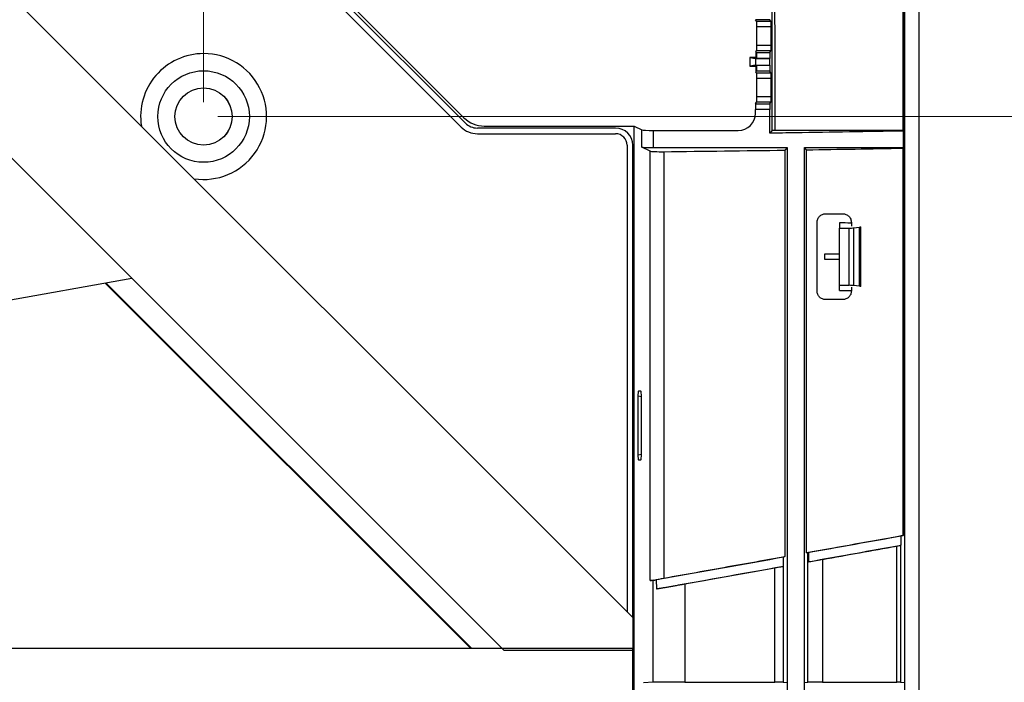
# Model space of a CAD drawing. Header units: millimetres. Extents: x 25 to 1935, y 715 to 2336.
# Tile 243 of 252: x 1777 to 1811, y 1014 to 1037. Entities that reach past the tile are written whole.
import ezdxf

# ---------------------------------------------------------------- set-up
doc = ezdxf.new("R2010")
doc.units = ezdxf.units.MM
doc.header["$LTSCALE"] = 2
doc.layers.get('0').update_dxf_attribs({"color": 2})
doc.styles.add('FS2312', font='simsun.ttf', dxfattribs={"width": 0.8})
doc.dimstyles.new('STANDARD$0', dxfattribs={"dimtxt": 3.5, "dimasz": 3, "dimexe": 1.5, "dimexo": 0.5, "dimgap": 1.5, "dimtad": 1, "dimdec": 1, "dimlfac": 5, "dimdsep": 46, "dimtxsty": 'FS2312', "dimblk1": 'OPEN', "dimblk2": 'OPEN', "dimsah": 1, "dimcen": 0, "dimclrd": 4, "dimclre": 4, "dimclrt": 4, "dimadec": 0, "dimazin": 0, "dimtfac": 1, "dimtdec": 1, "dimtmove": 1, "dimatfit": 0, "dimldrblk": 'OPEN', "dimfxl": 1, "dimtolj": 1, "dimtzin": 0, "dimlwd": 18, "dimlwe": 18, "dimarcsym": 1})

# ---------------------------------------------------------------- blocks, each defined once
blk = doc.blocks.new('_OPEN')
at = {"color": 0}
for p, q in [((-0.966, 0.259), (0, 0)), ((0, 0), (-1, 0)), ((0, 0), (-0.966, -0.259))]:
    blk.add_line(p, q, dxfattribs=at)
blk = doc.blocks.new('*D52')
at = {"color": 4, "lineweight": 18, "transparency": 16777216}
for p, q in [((1643.013, 1034.421), (1643.013, 1079.482)), ((1783.013, 1034.421), (1783.013, 1079.482)), ((1646.013, 1077.982), (1780.013, 1077.982))]:
    blk.add_line(p, q, dxfattribs=at)
at = {"layer": 'Defpoints', "color": 0, "transparency": 16777216}
for p in [(1783.013, 1077.982), (1643.013, 1033.921), (1783.013, 1033.921)]:
    blk.add_point(p, dxfattribs=at)
at = {"color": 4, "lineweight": 18, "transparency": 16777216, "xscale": 3, "yscale": 3, "zscale": 3, "rotation": 180}
blk.add_blockref('_OPEN', (1643.013, 1077.982), dxfattribs=at)
at = {"color": 4, "lineweight": 18, "transparency": 16777216, "xscale": 3, "yscale": 3, "zscale": 3}
blk.add_blockref('_OPEN', (1783.013, 1077.982), dxfattribs=at)
at = {"color": 4, "transparency": 16777216, "insert": (1713.013, 1081.232), "char_height": 3.5, "attachment_point": 5, "style": 'FS2312'}
blk.add_mtext('\\A1;700', dxfattribs=at)
blk = doc.blocks.new('*D53')
at = {"color": 4, "lineweight": 18, "transparency": 16777216}
for p, q in [((1783.514, 1033.921), (1838.009, 1033.921)), ((1836.509, 1030.921), (1836.509, 896.92)), ((1783.514, 893.92), (1838.009, 893.92))]:
    blk.add_line(p, q, dxfattribs=at)
at = {"layer": 'Defpoints', "color": 0, "transparency": 16777216}
for p in [(1783.014, 1033.921), (1783.014, 893.92), (1836.509, 893.92)]:
    blk.add_point(p, dxfattribs=at)
at = {"color": 4, "lineweight": 18, "transparency": 16777216, "xscale": 3, "yscale": 3, "zscale": 3}
for p, rotation in [((1836.509, 1033.921), 90), ((1836.509, 893.92), 270)]:
    blk.add_blockref('_OPEN', p, dxfattribs=dict(at, rotation=rotation))
at = {"color": 4, "transparency": 16777216, "insert": (1833.259, 963.92), "char_height": 3.5, "attachment_point": 5, "rotation": 90, "style": 'FS2312'}
blk.add_mtext('\\A1;700', dxfattribs=at)

msp = doc.modelspace()

# ---------------------------------------------------------------- linework, layer by layer
at = {"color": 2, "linetype": 'Continuous', "lineweight": 30}
for p, q in [((1808.013, 1050.951), (1808.013, 876.89)), ((1807.511, 1050.947), (1807.511, 876.894)), ((1798.031, 1016.394), (1765.504, 1048.92)), ((1792.156, 1033.696), (1782.789, 1043.064)), ((1782.647, 1042.922), (1792.015, 1033.555)), ((1792.114, 1033.88), (1782.972, 1043.021)), ((1802.809, 1037.306), (1802.308, 1037.306)), ((1802.342, 1037.251), (1802.308, 1037.306)), ((1802.342, 1037.251), (1802.842, 1037.251)), ((1802.842, 1037.251), (1802.809, 1037.306)), ((1802.852, 1037.052), (1802.351, 1037.052)), ((1802.351, 1036.418), (1802.351, 1037.052)), ((1802.852, 1036.418), (1802.852, 1037.052)), ((1802.32, 1036.182), (1802.342, 1036.219)), ((1802.339, 1036.163), (1802.32, 1036.182)), ((1802.32, 1036.182), (1802.32, 1035.985)), ((1802.339, 1036.163), (1802.809, 1036.163)), ((1802.842, 1036.219), (1802.342, 1036.219)), ((1802.351, 1036.418), (1802.852, 1036.418)), ((1802.809, 1036.163), (1802.842, 1036.219)), ((1802.099, 1035.985), (1802.299, 1035.95)), ((1802.32, 1035.985), (1802.099, 1035.985)), ((1802.099, 1035.985), (1802.099, 1035.685)), ((1802.299, 1035.95), (1802.799, 1035.95)), ((1802.299, 1035.95), (1802.299, 1035.72)), ((1802.355, 1035.95), (1802.32, 1035.985)), ((1802.799, 1035.95), (1802.355, 1035.95)), ((1802.799, 1035.72), (1802.799, 1035.95)), ((1802.799, 1035.95), (1802.799, 1035.95)), ((1780.503, 1028.265), (1773.281, 1035.487)), ((1802.299, 1035.72), (1802.099, 1035.685)), ((1802.099, 1035.685), (1802.32, 1035.685)), ((1802.299, 1035.72), (1802.799, 1035.72)), ((1802.32, 1035.685), (1802.355, 1035.72)), ((1802.32, 1035.685), (1802.32, 1035.487)), ((1802.32, 1035.487), (1802.339, 1035.506)), ((1802.342, 1035.451), (1802.32, 1035.487)), ((1802.809, 1035.506), (1802.339, 1035.506)), ((1802.355, 1035.72), (1802.799, 1035.72)), ((1802.799, 1035.72), (1802.799, 1035.72)), ((1802.842, 1035.451), (1802.809, 1035.506)), ((1802.342, 1035.451), (1802.842, 1035.451)), ((1802.852, 1035.252), (1802.351, 1035.252)), ((1802.351, 1034.618), (1802.351, 1035.252)), ((1802.852, 1034.618), (1802.852, 1035.252)), ((1773.707, 1035.061), (1793.506, 1015.262)), ((1802.351, 1034.618), (1802.852, 1034.618)), ((1802.299, 1034.034), (1802.299, 1034.164)), ((1802.799, 1034.164), (1802.299, 1034.164)), ((1802.308, 1034.363), (1802.342, 1034.419)), ((1802.308, 1034.363), (1802.809, 1034.363)), ((1802.842, 1034.419), (1802.342, 1034.419)), ((1802.799, 1033.339), (1802.799, 1034.164)), ((1802.809, 1034.363), (1802.842, 1034.419)), ((1797.413, 1033.52), (1792.581, 1033.52)), ((1792.82, 1033.587), (1798.066, 1033.587)), ((1798.066, 1011.02), (1798.066, 1033.587)), ((1798.066, 1033.587), (1798.333, 1033.454)), ((1798.333, 1032.853), (1798.333, 1033.454)), ((1798.731, 1033.435), (1798.731, 1032.834)), ((1798.731, 1033.435), (1801.7, 1033.435)), ((1802.887, 1033.428), (1802.799, 1033.339)), ((1807.477, 1033.433), (1807.477, 1033.414)), ((1807.477, 1032.834), (1807.477, 1033.414)), ((1792.581, 1033.32), (1797.413, 1033.32)), ((1797.813, 1032.92), (1797.813, 1016.612)), ((1798.013, 1016.412), (1798.013, 1032.92)), ((1798.618, 1032.71), (1798.333, 1032.853)), ((1798.731, 1032.834), (1803.413, 1032.834)), ((1803.413, 1032.834), (1803.325, 1032.746)), ((1803.325, 1032.746), (1803.325, 1018.536)), ((1803.413, 1032.834), (1803.413, 916.402)), ((1804.089, 1032.758), (1804.013, 1032.834)), ((1804.013, 916.372), (1804.013, 1032.834)), ((1804.013, 1032.834), (1807.477, 1032.834)), ((1804.089, 1018.673), (1804.089, 1032.758)), ((1807.477, 1032.815), (1807.477, 1032.834)), ((1798.618, 1017.7), (1798.618, 1032.71)), ((1799.1, 1032.692), (1799.1, 1017.782)), ((1804.453, 1027.82), (1804.453, 1030.22)), ((1805.233, 1030.207), (1805.233, 1030.02)), ((1805.233, 1030.02), (1805.573, 1030.02)), ((1805.233, 1028.02), (1805.233, 1030.02)), ((1805.573, 1028.02), (1805.573, 1030.02)), ((1805.653, 1030.22), (1805.653, 1030.086)), ((1805.733, 1030.027), (1805.933, 1030.051)), ((1805.733, 1030.027), (1805.733, 1028.013)), ((1805.933, 1027.99), (1805.933, 1030.051)), ((1805.973, 1030.061), (1805.973, 1030.075)), ((1805.973, 1030.061), (1805.973, 1027.98)), ((1804.729, 1028.92), (1804.729, 1029.12)), ((1804.729, 1029.12), (1805.233, 1029.12)), ((1805.233, 1028.92), (1804.729, 1028.92)), ((1760.413, 1024.722), (1780.503, 1028.265)), ((1792.356, 1015.32), (1779.576, 1028.101)), ((1792.385, 1015.32), (1779.6, 1028.105)), ((1805.233, 1027.834), (1805.233, 1028.02)), ((1805.573, 1028.02), (1805.233, 1028.02)), ((1805.653, 1027.955), (1805.653, 1027.82)), ((1805.933, 1027.99), (1805.733, 1028.013)), ((1805.973, 1027.966), (1805.973, 1027.98)), ((1798.318, 1024.12), (1798.192, 1024.142)), ((1798.192, 1024.121), (1798.192, 1022.12)), ((1798.297, 1024.32), (1798.212, 1024.32)), ((1798.318, 1022.121), (1798.318, 1024.12)), ((1798.192, 1022.098), (1798.318, 1022.121)), ((1798.212, 1021.92), (1798.297, 1021.92)), ((1807.397, 1018.939), (1807.399, 1019.258)), ((1807.481, 1019.281), (1807.399, 1019.258)), ((1804.128, 1018.673), (1804.089, 1018.673)), ((1804.128, 1014.147), (1804.128, 1018.673)), ((1807.239, 1014.15), (1807.239, 1018.908)), ((1807.375, 1018.933), (1807.397, 1018.939)), ((1807.375, 1018.933), (1807.375, 1014.15)), ((1803.279, 1018.202), (1803.28, 1018.52)), ((1803.325, 1018.536), (1803.28, 1018.52)), ((1804.639, 1018.442), (1804.639, 1014.15)), ((1802.978, 1014.15), (1802.978, 1018.145)), ((1803.274, 1018.201), (1803.279, 1018.202)), ((1803.274, 1018.201), (1803.274, 1014.148)), ((1798.727, 1017.71), (1798.618, 1017.7)), ((1798.727, 1014.146), (1798.727, 1017.71)), ((1798.828, 1017.726), (1798.837, 1017.41)), ((1799.829, 1017.583), (1799.829, 1014.15)), ((1798.031, 1015.262), (1798.031, 1016.394)), ((1798.013, 1015.32), (1774.013, 1015.32)), ((1793.506, 1015.262), (1798.031, 1015.262)), ((1798.013, 1011.32), (1798.013, 1015.32)), ((1798.727, 1014.146), (1798.392, 1014.123)), ((1803.274, 1014.148), (1803.403, 1014.132)), ((1804.024, 1014.133), (1804.128, 1014.147)), ((1807.375, 1014.15), (1807.494, 1014.14))]:
    msp.add_line(p, q, dxfattribs=at)
at = {"color": 2, "linetype": 'Continuous', "lineweight": 30, "flags": 128}
msp.add_lwpolyline([(1807.462, 1019.277), (1807.462, 1019.477), (1807.462, 1020.277), (1807.462, 1023.477), (1807.463, 1032.814)], dxfattribs=at)
at = {"color": 2, "linetype": 'Continuous', "lineweight": 30}
for centre, radius in [((1783.014, 1033.921), 1.6), ((1783.013, 1033.921), 1), ((1783.014, 1033.921), 1)]:
    msp.add_circle(centre, radius, dxfattribs=at)
for centre, radius, start, end in [((1783.014, 1033.921), 2.2, 90, 188.789), ((1783.014, 1033.921), 2.2, 261.211, 90), ((1792.581, 1034.12), 0.8, 225, 270), ((1792.581, 1034.12), 0.6, 225, 270), ((1797.413, 1032.92), 0.6, 0, 90), ((1797.413, 1032.92), 0.4, 0, 90)]:
    msp.add_arc(centre, radius, start, end, dxfattribs=at)
for centre, major_axis, ratio, start_param, end_param in [((1802.341, 1037.052), (0, 0.2), 0.052408, 4.712389, 6.195919), ((1802.841, 1037.052), (0, 0.2), 0.052408, 4.712389, 6.195919), ((1802.337, 1035.964), (0, 0.2), 0.087489, 4.641347, 6.195919), ((1802.341, 1036.418), (0, 0.2), 0.052408, 3.228859, 4.712389), ((1802.81, 1035.964), (0, 0.2), 0.052408, 0.087266, 1.641838), ((1802.841, 1036.418), (0, 0.2), 0.052408, 3.228859, 4.712389), ((1802.337, 1035.706), (0, 0.2), 0.087489, 3.228859, 4.783431), ((1802.81, 1035.706), (0, 0.2), 0.052408, 1.499754, 3.054326), ((1802.341, 1035.252), (0, 0.2), 0.052408, 4.712389, 6.195919), ((1802.841, 1035.252), (0, 0.2), 0.052408, 4.712389, 6.195919), ((1802.341, 1034.618), (0, 0.2), 0.052408, 3.228859, 4.712389), ((1802.841, 1034.618), (0, 0.2), 0.052408, 3.228859, 4.712389), ((1802.309, 1034.164), (0, 0.2), 0.052408, 0.087266, 1.570796), ((1802.81, 1034.164), (0, 0.2), 0.052408, 0.087266, 1.570796), ((1792.821, 1034.588), (0.176, 0.986), 0.998586, 2.53319, 3.31768), ((1801.698, 1034.036), (0.425, -0.425), 0.997265, 5.499157, 7.067214), ((1798.731, 1033.456), (0.4, 0), 0.052408, 3.246312, 4.712389), ((1798.731, 1032.855), (0.4, 0), 0.052408, 3.246312, 4.712389), ((1784.013, 1036.398), (72.3, 0), 0.052408, 4.9226, 4.982786), ((1784.013, 1036.398), (72.3, 0), 0.052408, 4.993768, 5.042708), ((1799.016, 1032.713), (0.4, 0), 0.052408, 3.246312, 4.9226), ((1784.013, 1024.05), (73.5, 0), 0.087489, 1.272231, 1.27792), ((1805.573, 1030.038), (0.2, 0), 0.087489, 4.712389, 5.639684), ((1805.773, 1030.061), (0.2, 0), 0.087489, 5.639684, 6.283185), ((1805.873, 1030.075), (0.1, 0), 0.087489, 0, 0.269562), ((1805.573, 1028.003), (0.2, 0), 0.087489, 0.643501, 1.570796), ((1805.773, 1027.98), (0.2, 0), 0.087489, 0, 0.643501), ((1805.873, 1027.966), (0.1, 0), 0.087489, 6.013623, 6.283185), ((1784.013, 1033.991), (73.5, 0), 0.087489, 5.005266, 5.010955), ((1798.213, 1024.117), (0, 0.203), 0.103472, 6.282988, 7.835532), ((1798.297, 1024.117), (0, 0.203), 0.103166, 4.7247, 6.283316), ((1798.213, 1022.124), (0, 0.203), 0.103472, 1.589246, 3.14179), ((1798.297, 1022.124), (0, 0.203), 0.103166, 3.141462, 4.700078), ((1784.013, 1015.748), (72.3, 12.749), 0.008594, 4.992253, 5.041173), ((1804.527, 1018.744), (0.4, 0.071), 0.008594, 3.192437, 3.478804), ((1784.013, 1015.43), (73.5, 12.961), 0.008594, 4.995322, 5.032376), ((1807.175, 1018.898), (0.2, 0.035), 0.008594, 5.032376, 6.194403), ((1784.013, 1015.748), (72.3, 12.749), 0.008594, 4.921085, 4.98127), ((1804.527, 1018.426), (0.4, 0.071), 0.008594, 3.516161, 4.995322), ((1784.013, 1015.43), (73.5, 12.961), 0.008594, 4.927757, 4.971855), ((1802.875, 1018.13), (0.4, 0.071), 0.008594, 4.971855, 6.22931), ((1799.016, 1017.771), (0.4, 0.071), 0.008594, 3.244797, 4.921085)]:
    msp.add_ellipse(centre, major_axis=major_axis, ratio=ratio, start_param=start_param, end_param=end_param, dxfattribs=at)
for points, knots in [([(1807.463, 1033.434), (1807.464, 1036.348), (1807.464, 1040.719), (1807.465, 1045.819), (1807.465, 1048.369), (1807.465, 1049.644), (1807.465, 1050.19), (1807.465, 1050.554), (1807.464, 1050.736), (1807.46, 1050.919)], [0, 0, 0, 0, 0.5, 0.75, 0.875, 0.9375, 0.96875, 0.96875, 1, 1, 1, 1]), ([(1807.482, 1050.917), (1807.481, 1050.753), (1807.481, 1050.588), (1807.481, 1050.258), (1807.481, 1050.094), (1807.481, 1049.599), (1807.481, 1048.611), (1807.481, 1046.304), (1807.481, 1041.69), (1807.481, 1032.463), (1807.481, 1024.553), (1807.481, 1019.281)], [0, 0, 0, 0, 0.015625, 0.015625, 0.03125, 0.03125, 0.0625, 0.125, 0.25, 0.5, 1, 1, 1, 1]), ([(1802.887, 1033.428), (1802.887, 1036.073), (1802.887, 1039.379), (1802.887, 1043.016), (1802.887, 1044.008), (1802.887, 1044.669), (1802.888, 1045), (1802.887, 1045.991), (1802.886, 1046.652), (1802.882, 1047.972), (1802.88, 1048.631), (1802.877, 1049.291)], [0, 0, 0, 0, 0.5, 0.625, 0.6875, 0.6875, 0.75, 0.75, 0.875, 0.875, 1, 1, 1, 1]), ([(1803.01, 1045.895), (1803.007, 1045.891), (1803.006, 1045.887), (1803.004, 1045.88), (1803.003, 1045.876), (1803, 1045.864), (1802.999, 1045.856), (1802.995, 1045.832), (1802.994, 1045.816), (1802.988, 1045.767), (1802.986, 1045.735), (1802.979, 1045.638), (1802.976, 1045.573), (1802.968, 1045.378), (1802.965, 1045.248), (1802.962, 1044.989), (1802.962, 1044.859), (1802.962, 1044.599), (1802.963, 1043.95), (1802.965, 1042.262), (1802.967, 1040.704), (1802.972, 1037.589), (1802.975, 1035.511), (1802.979, 1033.434)], [0, 0, 0, 0, 0.000977, 0.000977, 0.001953, 0.001953, 0.003906, 0.003906, 0.007812, 0.007812, 0.015625, 0.015625, 0.03125, 0.03125, 0.0625, 0.0625, 0.09375, 0.09375, 0.125, 0.25, 0.5, 0.5, 1, 1, 1, 1]), ([(1807.477, 1033.414), (1806.846, 1033.402), (1806.216, 1033.392), (1805.585, 1033.381), (1804.954, 1033.371), (1804.323, 1033.361), (1803.692, 1033.352), (1803.394, 1033.347), (1803.097, 1033.343), (1802.799, 1033.339)], [0.09045917, 0.09045917, 0.09045917, 0.09045917, 0.09992424, 0.09992424, 0.09992424, 0.10938931, 0.10938931, 0.10938931, 0.11385236, 0.11385236, 0.11385236, 0.11385236]), ([(1802.979, 1033.434), (1802.954, 1033.434), (1802.932, 1033.433), (1802.898, 1033.43), (1802.888, 1033.429), (1802.887, 1033.428)], [0, 0, 0, 0, 0.5, 0.5, 1, 1, 1, 1]), ([(1804.453, 1030.22), (1804.453, 1030.241), (1804.455, 1030.26), (1804.463, 1030.299), (1804.469, 1030.319), (1804.493, 1030.374), (1804.516, 1030.407), (1804.572, 1030.461), (1804.605, 1030.483), (1804.676, 1030.513), (1804.714, 1030.52), (1804.753, 1030.52)], [0, 0, 0, 0, 0.125, 0.125, 0.25, 0.25, 0.5, 0.5, 0.75, 0.75, 1, 1, 1, 1]), ([(1805.353, 1030.52), (1805.392, 1030.52), (1805.43, 1030.513), (1805.483, 1030.49), (1805.5, 1030.481), (1805.533, 1030.46), (1805.548, 1030.448), (1805.576, 1030.421), (1805.589, 1030.406), (1805.611, 1030.373), (1805.621, 1030.356), (1805.645, 1030.301), (1805.653, 1030.261), (1805.653, 1030.22)], [0, 0, 0, 0, 0.25, 0.25, 0.375, 0.375, 0.5, 0.5, 0.625, 0.625, 0.75, 0.75, 1, 1, 1, 1]), ([(1804.753, 1027.52), (1804.714, 1027.52), (1804.677, 1027.528), (1804.623, 1027.55), (1804.606, 1027.56), (1804.573, 1027.581), (1804.558, 1027.593), (1804.53, 1027.621), (1804.517, 1027.635), (1804.495, 1027.668), (1804.485, 1027.685), (1804.461, 1027.74), (1804.453, 1027.78), (1804.453, 1027.82)], [0, 0, 0, 0, 0.25, 0.25, 0.375, 0.375, 0.5, 0.5, 0.625, 0.625, 0.75, 0.75, 1, 1, 1, 1]), ([(1805.653, 1027.82), (1805.653, 1027.8), (1805.651, 1027.78), (1805.643, 1027.741), (1805.637, 1027.722), (1805.613, 1027.667), (1805.59, 1027.634), (1805.534, 1027.58), (1805.501, 1027.558), (1805.43, 1027.528), (1805.392, 1027.52), (1805.353, 1027.52)], [0, 0, 0, 0, 0.125, 0.125, 0.25, 0.25, 0.5, 0.5, 0.75, 0.75, 1, 1, 1, 1]), ([(1803.28, 1018.52), (1802.544, 1018.389), (1801.804, 1018.257), (1800.319, 1017.992), (1799.575, 1017.859), (1798.828, 1017.726)], [0, 0, 0, 0, 0.5, 0.5, 1, 1, 1, 1]), ([(1798.727, 1017.71), (1798.728, 1017.71), (1798.73, 1017.71), (1798.735, 1017.711), (1798.742, 1017.712), (1798.75, 1017.713), (1798.765, 1017.716), (1798.789, 1017.719), (1798.815, 1017.724), (1798.828, 1017.726)], [0, 0, 0, 0, 0.098988, 0.197975, 0.297506, 0.398117, 0.500326, 0.743578, 1, 1, 1, 1]), ([(1798.837, 1017.41), (1798.844, 1017.411), (1798.859, 1017.413), (1798.883, 1017.417), (1798.908, 1017.422), (1798.935, 1017.426), (1798.964, 1017.431), (1798.994, 1017.436), (1799.026, 1017.442), (1799.087, 1017.452), (1799.182, 1017.469), (1799.31, 1017.491), (1799.441, 1017.514), (1799.557, 1017.535), (1799.658, 1017.553), (1799.744, 1017.568), (1799.801, 1017.578), (1799.829, 1017.583)], [0, 0, 0, 0, 0.0286342, 0.0578668, 0.0877979, 0.1185206, 0.150121, 0.1826784, 0.2162651, 0.2509472, 0.3715534, 0.5007294, 0.623508, 0.750535, 0.83338, 0.9164587, 1, 1, 1, 1]), ([(1799.829, 1014.15), (1799.724, 1014.15), (1799.618, 1014.15), (1799.404, 1014.15), (1799.296, 1014.15), (1799.139, 1014.149), (1799.087, 1014.149), (1798.988, 1014.149), (1798.94, 1014.148), (1798.874, 1014.148), (1798.854, 1014.148), (1798.816, 1014.148), (1798.798, 1014.147), (1798.768, 1014.147), (1798.756, 1014.147), (1798.736, 1014.146), (1798.73, 1014.146), (1798.727, 1014.146)], [0, 0, 0, 0, 0.25, 0.25, 0.5, 0.5, 0.625, 0.625, 0.75, 0.75, 0.8125, 0.8125, 0.875, 0.875, 0.9375, 0.9375, 1, 1, 1, 1]), ([(1803.274, 1014.148), (1803.272, 1014.149), (1803.264, 1014.149), (1803.233, 1014.149), (1803.212, 1014.15), (1803.133, 1014.15), (1803.06, 1014.15), (1802.978, 1014.15)], [0, 0, 0, 0, 0.25, 0.25, 0.5, 0.5, 1, 1, 1, 1]), ([(1804.639, 1014.15), (1804.61, 1014.15), (1804.581, 1014.15), (1804.521, 1014.15), (1804.49, 1014.15), (1804.402, 1014.15), (1804.345, 1014.15), (1804.271, 1014.149), (1804.249, 1014.149), (1804.209, 1014.149), (1804.191, 1014.148), (1804.162, 1014.148), (1804.151, 1014.148), (1804.134, 1014.147), (1804.129, 1014.147), (1804.128, 1014.147)], [0, 0, 0, 0, 0.125, 0.125, 0.25, 0.25, 0.5, 0.5, 0.625, 0.625, 0.75, 0.75, 0.875, 0.875, 1, 1, 1, 1]), ([(1807.375, 1014.15), (1807.371, 1014.15), (1807.357, 1014.15), (1807.308, 1014.15), (1807.276, 1014.15), (1807.239, 1014.15)], [0, 0, 0, 0, 0.5, 0.5, 1, 1, 1, 1])]:
    msp.add_open_spline(points, degree=3, knots=knots, dxfattribs=at)
for points in [[(1807.463, 1033.434), (1805.984, 1033.434), (1804.488, 1033.434), (1802.979, 1033.434)], [(1807.463, 1033.434), (1807.47, 1033.434), (1807.474, 1033.433), (1807.477, 1033.433)], [(1807.463, 1032.814), (1807.47, 1032.814), (1807.474, 1032.815), (1807.477, 1032.815)], [(1804.753, 1030.52), (1804.953, 1030.52), (1805.153, 1030.52), (1805.353, 1030.52)], [(1805.353, 1027.52), (1805.153, 1027.52), (1804.953, 1027.52), (1804.753, 1027.52)], [(1807.399, 1019.258), (1806.323, 1019.065), (1805.24, 1018.871), (1804.15, 1018.676)], [(1807.481, 1019.281), (1807.48, 1019.28), (1807.473, 1019.279), (1807.462, 1019.277)], [(1804.15, 1018.676), (1804.151, 1018.57), (1804.153, 1018.465), (1804.155, 1018.359)], [(1804.155, 1018.359), (1805.242, 1018.553), (1806.323, 1018.747), (1807.397, 1018.939)], [(1798.837, 1017.41), (1800.329, 1017.675), (1801.81, 1017.94), (1803.279, 1018.202)], [(1799.829, 1014.15), (1800.884, 1014.15), (1801.934, 1014.15), (1802.978, 1014.15)], [(1804.639, 1014.15), (1805.511, 1014.15), (1806.377, 1014.15), (1807.239, 1014.15)]]:
    msp.add_open_spline(points, degree=3, dxfattribs=at)

# ---------------------------------------------------------------- dimensions: what is measured, and where the dimension line sits
dim = msp.add_linear_dim(base=(1783.013, 1077.982), p1=(1643.013, 1033.921), p2=(1783.013, 1033.921), dimstyle='STANDARD$0')
dim.commit()
dim.dimension.update_dxf_attribs({"geometry": '*D52', "text_midpoint": (1713.013, 1081.232)})
dim = msp.add_linear_dim(base=(1836.509, 893.92), p1=(1783.014, 1033.921), p2=(1783.014, 893.92), angle=90, dimstyle='STANDARD$0')
dim.commit()
dim.dimension.update_dxf_attribs({"geometry": '*D53', "text_midpoint": (1833.259, 963.92)})

doc.saveas('drawing.dxf')
